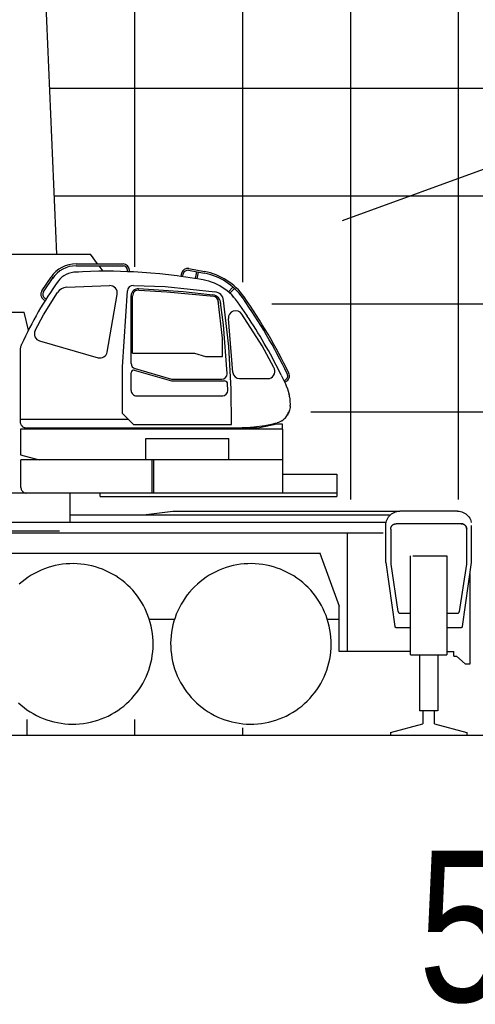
# Model space of a CAD drawing. Extents: x -390590 to 48051, y -92424 to 51651.
# Tile 14 of 37: x -212591 to -208368, y -80723 to -71595. Entities that reach past the tile are written whole.
import ezdxf

# ---------------------------------------------------------------- set-up
doc = ezdxf.new("R2010")
doc.units = 0
doc.layers.get('0').update_dxf_attribs({"linetype": 'CONTINUOUS'})

msp = doc.modelspace()

# ---------------------------------------------------------------- linework, layer by layer
at = {"color": 14, "linetype": 'Continuous'}
for p, q in [((-208522.596892, -76041.954127), (-208522.596892, -33495.440774)), ((-212273.019245, -73228.802241), (-123522.596892, -73228.802241)), ((-213522.596892, -78228.802241), (-123522.596892, -78228.802241))]:
    msp.add_line(p, q, dxfattribs=at)
at = {"color": 252, "linetype": 'Continuous'}
for p, q in [((-209522.596892, -76041.954127), (-209522.596892, -39691.96615)), ((-210522.596892, -74027.785414), (-210522.596892, -47216.885706)), ((-211522.596892, -73885.666503), (-211522.596892, -54756.198271)), ((-212314.92852, -72228.802241), (-123522.596892, -72228.802241)), ((-210255.151679, -74228.802241), (-123522.596892, -74228.802241)), ((-209892.322314, -75228.802241), (-123522.596892, -75228.802241))]:
    msp.add_line(p, q, dxfattribs=at)
at = {"color": 151, "linetype": 'Continuous'}
for p, q in [((-158451.139991, -54841.817105), (-209603.352652, -73459.69993)), ((-214913.742092, -73770.073753), (-211934.596917, -73770.073753)), ((-211868.455656, -73858.261985), (-211934.596917, -73770.073753)), ((-212068.646819, -73876.261985), (-211629.620489, -73876.261985)), ((-212067.810821, -73858.261985), (-211632.72188, -73858.261985)), ((-211816.609562, -73927.39002), (-211854.955638, -73876.261985)), ((-211721.202727, -73927.513694), (-211782.64987, -73927.136741)), ((-211591.67036, -73930.817333), (-211721.202727, -73927.513694)), ((-211535.938811, -73933.224876), (-211591.67036, -73930.817333)), ((-211591.648161, -73930.818292), (-211591.648161, -73917.262402)), ((-211573.651579, -73931.595725), (-211573.651579, -73917.332286)), ((-211025.766826, -73918.26189), (-210880.667926, -73945.334779)), ((-211022.801513, -73902.56596), (-210877.829512, -73929.615034)), ((-210961.986774, -73995.006971), (-210950.146341, -73932.371335)), ((-210946.231743, -73997.728566), (-210934.431118, -73935.303518)), ((-212384.644815, -74108.486613), (-212298.927648, -73980.418592)), ((-212369.760768, -74118.726308), (-212279.883657, -73983.567793)), ((-211095.318214, -73974.154412), (-211089.400421, -73942.849411)), ((-211079.418554, -73976.110164), (-211074.824111, -73951.805841)), ((-210891.594939, -74007.16677), (-210962.915423, -73994.846552)), ((-212368.636598, -74331.253936), (-212240.048534, -74124.167663)), ((-212156.143198, -74075.371935), (-211758.556026, -74060.107504)), ((-211637.64987, -74811.734988), (-211592.658087, -74109.251494)), ((-211535.805686, -74057.630102), (-211241.002857, -74069.420044)), ((-211489.740686, -74088.3936), (-211256.531217, -74101.032362)), ((-211485.277674, -74100.82058), (-211226.964874, -74116.664278)), ((-211256.531217, -74101.032362), (-211076.061191, -74115.837271)), ((-211241.002857, -74069.420044), (-210780.610507, -74117.144882)), ((-211226.964874, -74116.664278), (-210792.90511, -74159.081859)), ((-211076.061191, -74115.837271), (-210800.665452, -74146.114068)), ((-210655.682791, -74118.511539), (-210614.630512, -74074.039148)), ((-210642.639198, -74130.918656), (-210601.254255, -74086.086112)), ((-212368.255106, -74190.577356), (-212355.408763, -74199.120053)), ((-212358.323323, -74175.566681), (-212345.814017, -74183.885008)), ((-211779.303093, -74675.81509), (-211687.221644, -74141.564203)), ((-211557.64987, -74782.110568), (-211557.64987, -74152.722107)), ((-211544.64987, -74687.136741), (-211544.64987, -74156.662739)), ((-210710.64987, -74547.626044), (-210750.013057, -74201.303159)), ((-210652.826998, -74623.240316), (-210700.360468, -74197.778584)), ((-212857.89688, -74307.073875), (-212548.726952, -74307.073875)), ((-212509.825649, -74473.926627), (-212548.726952, -74307.073875)), ((-210703.225972, -74423.881003), (-210728.659569, -74217.194256)), ((-212447.044761, -74476.951013), (-212368.636598, -74331.253935)), ((-210614.430164, -74866.097031), (-210656.938888, -74366.516626)), ((-210343.314204, -74619.427426), (-210532.737104, -74324.287875)), ((-210668.00918, -74875.396641), (-210703.225972, -74423.881004)), ((-212406.502975, -74573.12935), (-211863.760588, -74728.750022)), ((-210710.64987, -74717.136741), (-210710.64987, -74547.626044)), ((-212582.64987, -75327.136802), (-212582.64987, -74650.079246)), ((-210630.131977, -75019.825961), (-210652.826998, -74623.240316)), ((-210233.893162, -74817.836302), (-210343.314204, -74619.427427)), ((-211544.64987, -74687.136741), (-210969.649791, -74687.136741)), ((-210969.649791, -74687.136741), (-210869.650356, -74717.136741)), ((-210869.650356, -74717.136741), (-210710.64987, -74717.136741)), ((-211637.64987, -75244.236864), (-211637.64987, -74811.734988)), ((-211529.360947, -74843.45549), (-211184.613251, -74942.176292)), ((-211521.683551, -74829.893883), (-211182.605146, -74927.524919)), ((-210165.948451, -74889.553156), (-210195.460883, -74831.334913)), ((-211557.64987, -75032.335744), (-211557.64987, -74868.363815)), ((-211184.613251, -74942.176292), (-210693.62552, -74942.176292)), ((-211182.605146, -74927.524919), (-210718.495604, -74927.381976)), ((-210554.555347, -74921.093528), (-210273.52668, -74921.093528)), ((-210142.094891, -74940.910433), (-210130.265349, -74935.354392)), ((-210661.615691, -75030.663108), (-210663.720101, -74971.044735)), ((-210626.507376, -75347.132591), (-210630.131977, -75019.825961)), ((-210135.342873, -74955.447688), (-210123.523124, -74949.70955)), ((-210109.019298, -75017.825383), (-210097.807513, -75058.943836)), ((-211514.915625, -75082.117332), (-210707.764743, -75082.117332)), ((-210097.807513, -75058.943836), (-210093.869109, -75076.964622)), ((-210082.772185, -75177.365012), (-210082.688791, -75167.274325)), ((-212582.64987, -75297.136802), (-211584.749968, -75297.136802)), ((-211534.754118, -75347.132591), (-211637.64987, -75244.236838)), ((-210152.496794, -75390.336814), (-212583.839079, -75390.336814)), ((-212583.839079, -75390.336814), (-212583.839079, -75626.03469)), ((-212522.442475, -75379.425559), (-210369.303772, -75379.425559)), ((-211534.754089, -75347.132591), (-210626.507376, -75347.132591)), ((-210206.439232, -75345.373802), (-210369.303772, -75379.425559)), ((-210153.839079, -75345.373802), (-210206.439232, -75345.373802)), ((-210159.867644, -75313.168968), (-210169.252409, -75318.608421)), ((-210153.839079, -75390.336814), (-210153.839079, -75345.373802)), ((-210152.496794, -75982.320915), (-210152.496794, -75390.336814)), ((-211421.996794, -75676.073875), (-211421.996794, -75476.336814)), ((-211421.996794, -75476.336814), (-210653.839079, -75476.336814)), ((-210653.839079, -75676.073875), (-210653.839079, -75476.336814)), ((-212582.520046, -75629.689158), (-212408.875053, -75676.073875)), ((-210152.496794, -75676.073875), (-212579.296843, -75676.073875)), ((-212579.296843, -75931.473869), (-212579.296843, -75676.073875)), ((-211361.596892, -75982.320915), (-211361.596892, -75676.073875)), ((-211348.396696, -75982.320915), (-211348.396696, -75676.073875)), ((-210152.496794, -75808.17385), (-209652.596892, -75808.17385)), ((-209652.596892, -75808.17385), (-209652.596892, -76016.67385)), ((-219839.596892, -75982.320915), (-209652.596892, -75982.320915)), ((-212123.986418, -76254.67385), (-212123.986418, -75983.073875)), ((-211845.794584, -76016.67385), (-211845.794584, -75982.320915)), ((-211845.794584, -76016.67385), (-209652.596892, -76016.67385)), ((-212123.986418, -76186.073852), (-209164.588142, -76186.073852)), ((-211444.206237, -76186.073852), (-211171.902179, -76151.67385)), ((-211171.902179, -76151.67385), (-209084.023259, -76151.67385)), ((-208532.596892, -76151.67385), (-209067.596892, -76151.67385)), ((-218053.902286, -76254.67385), (-209194.756071, -76254.67385)), ((-209197.596892, -76627.973838), (-209197.596892, -76281.67385)), ((-208498.096892, -76267.67385), (-209102.096892, -76267.67385)), ((-208402.596892, -76627.973838), (-208402.596892, -76283.582877)), ((-218052.596892, -76351.67385), (-209220.596892, -76351.67385)), ((-215221.596892, -76335.088065), (-212221.596892, -76335.088065)), ((-209551.596892, -77451.67385), (-209551.596892, -76351.67385)), ((-209152.096892, -76317.67385), (-209152.096892, -76642.67385)), ((-208448.096892, -76642.67385), (-208448.096892, -76317.67385)), ((-212766.152553, -76539.67385), (-209802.160124, -76539.67385)), ((-209808.572484, -76539.67385), (-209629.384245, -77031.989089)), ((-208969.084685, -77484.67385), (-208969.084685, -76566.67385)), ((-208948.408415, -76566.67385), (-208631.109099, -76566.67385)), ((-208631.109099, -76566.67385), (-208631.109099, -77484.67385)), ((-209197.596892, -76627.973838), (-209113.813689, -77220.074912)), ((-209152.096892, -76642.67385), (-209084.705778, -77080.714988)), ((-208515.488005, -77080.714988), (-208448.096892, -76642.67385)), ((-208486.380095, -77220.074912), (-208402.596892, -76627.973838)), ((-208417.096892, -77565.67385), (-208417.096892, -76730.446234)), ((-209629.384245, -77451.67385), (-209629.384245, -77031.989089)), ((-209064.938689, -77097.67385), (-208969.084685, -77097.67385)), ((-208631.109099, -77097.67385), (-208535.255095, -77097.67385)), ((-211388.451838, -77151.67385), (-211154.957902, -77151.67385)), ((-209738.451838, -77151.67385), (-209629.384245, -77151.67385)), ((-209103.912321, -77228.67385), (-208969.084685, -77228.67385)), ((-208631.109099, -77228.67385), (-208496.281462, -77228.67385)), ((-208969.084685, -77451.67385), (-209629.384245, -77451.67385)), ((-208969.084685, -77484.67385), (-208631.109099, -77484.67385)), ((-208885.08615, -77484.673606), (-208885.08615, -78003.606074)), ((-208715.107634, -77484.673728), (-208715.107634, -78003.606074)), ((-208631.109099, -77451.67385), (-208567.096892, -77451.67385)), ((-208567.096892, -77495.67385), (-208567.096892, -77451.67385)), ((-208567.096892, -77495.67385), (-208542.430178, -77495.67385)), ((-208542.430178, -77495.67385), (-208460.763562, -77565.67385)), ((-208460.763562, -77565.67385), (-208417.096892, -77565.67385)), ((-208718.535368, -78003.606074), (-208885.08615, -78003.606074)), ((-208855.086638, -78003.606074), (-208855.086638, -78123.831391)), ((-208747.321501, -78123.285211), (-208747.321501, -78003.606074)), ((-209154.096892, -78202.772164), (-208855.086638, -78123.831391)), ((-208747.321501, -78123.285211), (-208446.096892, -78202.919834)), ((-209154.096892, -78202.772164), (-209154.096892, -78228.802241)), ((-209154.096892, -78228.802241), (-208446.096892, -78228.802241)), ((-208446.096892, -78202.919834), (-208446.096892, -78228.802241))]:
    msp.add_line(p, q, dxfattribs=at)
at = {"color": 161, "linetype": 'Continuous'}
msp.add_line((-212381.459244, -70641.308238), (-212250.334948, -73770.073753), dxfattribs=at)
at = {"color": 251, "linetype": 'Continuous'}
for p, q in [((-212522.596892, -78228.802241), (-212522.596892, -78081.278171)), ((-211522.596892, -78228.802241), (-211522.596892, -78081.278171)), ((-210522.596892, -78228.802241), (-210522.596892, -78158.974008))]:
    msp.add_line(p, q, dxfattribs=at)
at = {"color": 151, "linetype": 'Continuous'}
for points in [[(-211782.653833, -73927.136717), (-211857.864714, -73927.697776), (-211933.172209, -73929.393333), (-212008.545378, -73932.227805), (-212046.248015, -73934.073264), (-212084.038054, -73936.209251)], [(-211097.567333, -73974.446255), (-211131.993864, -73969.643089), (-211212.524626, -73959.737327), (-211293.21115, -73951.139671), (-211374.026579, -73943.853538), (-211454.945036, -73937.880637), (-211535.938689, -73933.222434)], [(-210962.915403, -73994.846438), (-210971.50363, -73993.362815), (-211051.644743, -73980.85305), (-211097.567314, -73974.446124)], [(-210646.247404, -74127.486516), (-210667.439909, -74109.45803), (-210689.664763, -74092.59304), (-210712.825896, -74076.973411), (-210736.819304, -74062.67385), (-210761.53488, -74049.756858), (-210786.848601, -74038.271995), (-210812.636443, -74028.255637), (-210838.773894, -74019.72927), (-210865.135222, -74012.701438), (-210891.594939, -74007.16677)], [(-210606.798552, -74167.224265), (-210607.306364, -74166.621848), (-210626.183318, -74146.571555), (-210646.247404, -74127.486516)], [(-210573.386931, -74209.164573), (-210581.523161, -74198.063499), (-210589.962859, -74187.189719), (-210598.699431, -74176.551048), (-210607.726775, -74166.155784), (-210617.038298, -74156.011741), (-210626.626921, -74146.126487), (-210626.335173, -74146.427268)], [(-210480.45529, -74344.381858), (-210486.605437, -74335.082542), (-210507.955046, -74303.331565), (-210529.536345, -74271.760276), (-210551.347624, -74240.370628), (-210573.386931, -74209.164573)], [(-210195.460883, -74831.334913), (-210213.119597, -74797.15261), (-210231.024626, -74763.138938), (-210249.187468, -74729.269065), (-210267.606657, -74695.546287), (-210286.280486, -74661.973411), (-210305.206755, -74628.553367), (-210324.384001, -74595.288841), (-210343.810271, -74562.182395), (-210363.483366, -74529.237083), (-210383.401823, -74496.4551), (-210403.563689, -74463.839134), (-210423.966765, -74431.391624), (-210444.609343, -74399.114768), (-210465.48947, -74367.010886), (-210481.338103, -74343.047141)], [(-212582.64987, -74650.079246), (-212582.509795, -74644.784934), (-212582.088652, -74639.494529), (-212581.387053, -74634.230979), (-212580.406584, -74629.009422), (-212579.14926, -74623.843772), (-212577.619109, -74618.751975), (-212575.267241, -74612.360008), (-212572.491728, -74606.154563)], [(-210165.948451, -74889.553156), (-210128.15573, -74970.921775), (-210124.264861, -74979.752464), (-210120.548064, -74988.651267), (-210109.019298, -75017.825383)], [(-210096.08737, -75066.626365), (-210093.869109, -75076.964622), (-210092.067839, -75086.266136), (-210090.494353, -75095.293235), (-210090.45529, -75095.55593)], [(-210090.45503, -75095.555891), (-210088.228484, -75110.490501), (-210086.584929, -75124.274192), (-210082.688791, -75167.274325)], [(-210085.871306, -75201.101341), (-210089.228972, -75213.400047), (-210093.004607, -75223.999412), (-210097.255095, -75233.999595), (-210101.682585, -75243.148338), (-210106.333464, -75251.834373), (-210111.339323, -75260.385825), (-210116.560759, -75268.562949), (-210122.578093, -75277.125327)], [(-210082.772185, -75177.365012), (-210083.793181, -75189.608054), (-210085.871306, -75201.101341)], [(-210159.867644, -75313.168968), (-210151.725798, -75307.421409), (-210144.427458, -75301.367698), (-210135.931853, -75293.117881), (-210128.707243, -75284.959739), (-210122.578093, -75277.125327)], [(-210122.578093, -75277.125327), (-210116.560759, -75268.562949), (-210111.339323, -75260.385825), (-210106.333464, -75251.834373), (-210101.682585, -75243.148338), (-210097.255095, -75233.999595), (-210095.055144, -75228.82357)], [(-212557.344008, -75371.102188), (-212565.590666, -75364.752036), (-212570.020232, -75360.355125), (-212573.834685, -75355.488365), (-212576.262114, -75351.590293), (-212578.292326, -75347.551658), (-212580.767851, -75340.725852), (-212582.196379, -75333.855613), (-212582.64987, -75327.136802)], [(-212557.344008, -75371.102188), (-212549.144743, -75374.337669), (-212543.564665, -75375.93093), (-212522.442475, -75379.425559)], [(-210654.322202, -75379.425559), (-210528.318571, -75376.107261), (-210492.266814, -75374.260459), (-210456.146452, -75371.589134), (-210420.150847, -75368.142906), (-210320.263974, -75356.388134)], [(-210320.263974, -75356.388134), (-210258.287321, -75343.929954), (-210240.407683, -75340.122703), (-210222.603484, -75336.118552), (-210204.879607, -75331.919761)], [(-210169.252409, -75318.608421), (-210175.048552, -75321.454124), (-210180.91403, -75324.046653), (-210192.812956, -75328.477317), (-210204.880827, -75331.915122)], [(-212583.839079, -75626.03469), (-212583.802214, -75626.597068), (-212582.520046, -75629.689158)], [(-212579.296843, -75931.473869), (-212579.221281, -75934.354179), (-212578.598967, -75940.204704), (-212577.380095, -75945.851188), (-212575.624846, -75951.188773), (-212572.689299, -75957.499809), (-212569.140471, -75963.099632), (-212564.424651, -75968.68798), (-212559.23654, -75973.303428), (-212553.709807, -75976.982444), (-212546.898528, -75980.172172), (-212539.878264, -75982.177635), (-212532.749358, -75983.036063), (-212530.896819, -75983.073875)], [(-209197.596892, -76281.67385), (-209196.884978, -76268.085105), (-209194.756071, -76254.645286), (-209191.234587, -76241.501609), (-209186.357634, -76228.798118), (-209180.1799, -76216.67385), (-209172.768767, -76205.261741), (-209164.20529, -76194.686912), (-209154.584196, -76185.064964), (-209144.009001, -76176.501609), (-209132.596892, -76169.090598), (-209120.472868, -76162.912986), (-209107.768767, -76158.036521), (-209094.625212, -76154.514671), (-209081.185759, -76152.386009), (-209067.596892, -76151.67385)], [(-208532.596892, -76151.67385), (-208519.008025, -76152.386009), (-208505.568571, -76154.514671), (-208492.425017, -76158.036521), (-208479.720915, -76162.912986), (-208467.596892, -76169.090598), (-208456.184782, -76176.501609), (-208445.609587, -76185.064964), (-208435.988493, -76194.686912), (-208427.425017, -76205.261741), (-208420.013884, -76216.67385), (-208413.83615, -76228.798118), (-208408.959196, -76241.501609), (-208405.437712, -76254.645286), (-208405.073454, -76256.945522)], [(-209152.096892, -76317.67385), (-209152.018278, -76314.870323), (-209151.782439, -76312.075614), (-209151.390349, -76309.298545), (-209150.843474, -76306.547813), (-209150.14279, -76303.832084), (-209149.291228, -76301.159904), (-209148.290739, -76298.539665), (-209147.145232, -76295.979667), (-209145.858122, -76293.487907), (-209144.433318, -76291.072257), (-209142.874724, -76288.740287), (-209141.188689, -76286.499351), (-209139.379118, -76284.356529), (-209137.452361, -76282.318504), (-209135.414275, -76280.391746), (-209133.271208, -76278.582267), (-209131.030486, -76276.895805), (-209128.698454, -76275.337638), (-209126.282927, -76273.912681), (-209123.791228, -76272.625419), (-209121.231169, -76271.479881), (-209118.611052, -76270.479698), (-209115.938689, -76269.627982), (-209113.222868, -76268.927451), (-209110.47238, -76268.380302), (-209107.695036, -76267.988242), (-209104.900603, -76267.752525), (-209102.096892, -76267.67385)], [(-208498.096892, -76267.67385), (-208495.293181, -76267.752525), (-208492.498747, -76267.988242), (-208489.721403, -76268.380302), (-208486.970915, -76268.927451), (-208484.255095, -76269.627982), (-208481.582732, -76270.479698), (-208478.962614, -76271.479881), (-208476.402556, -76272.625419), (-208473.910857, -76273.912681), (-208471.495329, -76275.337638), (-208469.163298, -76276.895805), (-208466.922575, -76278.582267), (-208464.779509, -76280.391746), (-208462.741423, -76282.318504), (-208460.814665, -76284.356529), (-208459.005095, -76286.499351), (-208457.31906, -76288.740287), (-208455.760466, -76291.072257), (-208454.335661, -76293.487907), (-208453.048552, -76295.979667), (-208451.903044, -76298.539665), (-208450.902556, -76301.159904), (-208450.050993, -76303.832084), (-208449.35031, -76306.547813), (-208448.803435, -76309.298545), (-208448.411345, -76312.075614), (-208448.175505, -76314.870323), (-208448.096892, -76317.67385)], [(-208448.096892, -76317.67385), (-208448.175505, -76314.870323), (-208448.411345, -76312.075614), (-208448.803435, -76309.298545), (-208449.35031, -76306.547813), (-208450.050993, -76303.832084), (-208450.902556, -76301.159904), (-208451.903044, -76298.539665), (-208453.048552, -76295.979667), (-208454.335661, -76293.487907), (-208455.760466, -76291.072257), (-208457.31906, -76288.740287), (-208459.005095, -76286.499351), (-208460.814665, -76284.356529), (-208462.741423, -76282.318504), (-208464.779509, -76280.391746), (-208466.922575, -76278.582267), (-208469.163298, -76276.895805), (-208471.495329, -76275.337638), (-208473.910857, -76273.912681), (-208476.402556, -76272.625419), (-208478.962614, -76271.479881), (-208481.582732, -76270.479698), (-208484.255095, -76269.627982), (-208486.970915, -76268.927451), (-208489.721403, -76268.380302), (-208492.498747, -76267.988242), (-208495.293181, -76267.752525), (-208498.096892, -76267.67385)], [(-211444.675505, -77024.981223), (-211461.845427, -76995.207664), (-211480.37216, -76966.258811), (-211500.216032, -76938.196555), (-211521.334807, -76911.080589), (-211543.683318, -76884.969016), (-211567.213835, -76859.91732), (-211591.876311, -76835.979148), (-211617.61801, -76813.205467), (-211644.384001, -76791.644981), (-211672.117155, -76771.343589), (-211700.758269, -76752.344688), (-211730.246306, -76734.688865), (-211760.518278, -76718.413657), (-211791.509734, -76703.553916), (-211823.154143, -76690.141319), (-211855.384367, -76678.20449), (-211888.131438, -76667.768943), (-211921.325652, -76658.856834), (-211954.895842, -76651.487266), (-211988.77072, -76645.675987), (-212022.877653, -76641.435325), (-212057.144255, -76638.774436), (-212091.497038, -76637.698875), (-212125.862883, -76638.21096), (-212160.168425, -76640.309715), (-212194.340422, -76643.990501), (-212228.305998, -76649.245628), (-212261.992522, -76656.063743), (-212295.328337, -76664.43032), (-212328.242155, -76674.327537), (-212360.663786, -76685.734336), (-212392.523894, -76698.626243), (-212423.754729, -76712.975791), (-212454.289519, -76728.752403), (-212484.063078, -76745.922386), (-212513.011931, -76764.449119), (-212541.074187, -76784.292991), (-212568.190153, -76805.411765), (-212594.301726, -76827.760276)], [(-209794.675505, -77024.981223), (-209811.845427, -76995.207664), (-209830.372282, -76966.258811), (-209850.216032, -76938.196555), (-209871.334685, -76911.080589), (-209893.683318, -76884.969016), (-209917.213835, -76859.91732), (-209941.876433, -76835.979148), (-209967.617888, -76813.205467), (-209994.384001, -76791.644981), (-210022.117155, -76771.343589), (-210050.758269, -76752.344688), (-210080.246306, -76734.688865), (-210110.518278, -76718.413657), (-210141.509734, -76703.553916), (-210173.154265, -76690.141319), (-210205.384489, -76678.20449), (-210238.13156, -76667.768943), (-210271.325652, -76658.856834), (-210304.895964, -76651.487266), (-210338.77072, -76645.675987), (-210372.877653, -76641.435325), (-210407.144255, -76638.774436), (-210441.497038, -76637.698875), (-210475.863005, -76638.21096), (-210510.168425, -76640.309715), (-210544.3403, -76643.990501), (-210578.305876, -76649.245628), (-210611.992644, -76656.063743), (-210645.328337, -76664.43032), (-210678.242155, -76674.327537), (-210710.663786, -76685.734336), (-210742.523894, -76698.626243), (-210773.754607, -76712.975791), (-210804.289519, -76728.752403), (-210834.062956, -76745.922386), (-210863.011931, -76764.449119), (-210891.074187, -76784.292991), (-210918.190153, -76805.411765), (-210944.301726, -76827.760276), (-210969.353484, -76851.290855), (-210993.291716, -76875.953269), (-211016.065153, -76901.694969), (-211037.6257, -76928.46096), (-211057.927214, -76956.194114), (-211076.925993, -76984.835288), (-211094.581755, -77014.323325), (-211110.857146, -77044.595298), (-211125.716765, -77075.586631), (-211139.129362, -77107.231101), (-211151.06613, -77139.461326), (-211161.501677, -77172.208457), (-211170.413786, -77205.402549), (-211177.783415, -77238.972801), (-211183.594694, -77272.847678), (-211187.835417, -77306.954612), (-211190.496306, -77341.221214), (-211191.571989, -77375.573997), (-211191.059782, -77409.939842), (-211188.96115, -77444.245384), (-211185.280241, -77478.417381), (-211180.025114, -77512.382957), (-211173.206999, -77546.06948), (-211164.840544, -77579.405296), (-211154.943083, -77612.319114), (-211143.536345, -77644.740745), (-211130.644499, -77676.600852), (-211116.29489, -77707.831687), (-211100.518278, -77738.366477)], [(-212603.317473, -77927.368552), (-212577.575774, -77950.142234), (-212550.809782, -77971.702659), (-212523.076628, -77992.004173), (-212494.435515, -78011.002952), (-212464.947478, -78028.658836), (-212434.675505, -78044.934104), (-212403.68405, -78059.793723), (-212372.039641, -78073.206321), (-212339.809416, -78085.143211), (-212307.062346, -78095.578758), (-212273.868132, -78104.490867), (-212240.297942, -78111.860374), (-212206.423064, -78117.671653), (-212172.31613, -78121.912376), (-212138.049528, -78124.573264), (-212103.696745, -78125.648826), (-212069.330901, -78125.136741), (-212035.025359, -78123.037986), (-212000.853361, -78119.3572), (-211966.887785, -78114.102073), (-211933.201262, -78107.283958), (-211899.865446, -78098.917381), (-211866.951628, -78089.020164), (-211834.529997, -78077.613303), (-211802.66989, -78064.721458), (-211771.439055, -78050.371848), (-211740.904265, -78034.595237), (-211711.130705, -78017.425315), (-211682.181853, -77998.898582), (-211654.119597, -77979.05471), (-211627.00363, -77957.935935), (-211600.892058, -77935.587425), (-211575.8403, -77912.056907), (-211551.90219, -77887.394431), (-211529.128508, -77861.652732), (-211507.568083, -77834.886741), (-211487.266569, -77807.153587), (-211468.26779, -77778.512473), (-211450.612028, -77749.024436), (-211434.336638, -77718.752464), (-211419.477019, -77687.761009), (-211406.064421, -77656.116599), (-211394.127653, -77623.886375), (-211383.692107, -77591.139304), (-211374.779997, -77557.945091), (-211367.410368, -77524.3749), (-211361.599089, -77490.500022), (-211357.358366, -77456.393089), (-211354.697478, -77422.126487), (-211353.621794, -77387.773704), (-211354.134001, -77353.407859), (-211356.232634, -77319.102317), (-211359.913542, -77284.93032), (-211365.168669, -77250.964744), (-211371.986784, -77217.27822), (-211380.353239, -77183.942405), (-211390.2507, -77151.028587), (-211401.657439, -77118.607017), (-211414.549284, -77086.746848), (-211428.898894, -77055.516013), (-211444.675505, -77024.981223)], [(-211100.518278, -77738.366477), (-211083.348357, -77768.140037), (-211064.821501, -77797.088889), (-211044.977751, -77825.151145), (-211023.859099, -77852.267112), (-211001.510466, -77878.378684), (-210977.979948, -77903.430442), (-210953.317351, -77927.368552), (-210927.575896, -77950.142234), (-210900.809782, -77971.702659), (-210873.076628, -77992.004173), (-210844.435515, -78011.002952), (-210814.947478, -78028.658836), (-210784.675505, -78044.934104), (-210753.68405, -78059.793723), (-210722.039519, -78073.206321), (-210689.809294, -78085.143211), (-210657.062224, -78095.578758), (-210623.868132, -78104.490867), (-210590.297819, -78111.860374), (-210556.423064, -78117.671653), (-210522.31613, -78121.912376), (-210488.049528, -78124.573264), (-210453.696745, -78125.648826), (-210419.330778, -78125.136741), (-210385.025359, -78123.037986), (-210350.853484, -78119.3572), (-210316.887907, -78114.102073), (-210283.20114, -78107.283958), (-210249.865446, -78098.917381), (-210216.951628, -78089.020164), (-210184.529997, -78077.613303), (-210152.66989, -78064.721458), (-210121.439177, -78050.371848), (-210090.904265, -78034.595237), (-210061.130827, -78017.425315), (-210032.181853, -77998.898582), (-210004.119597, -77979.05471), (-209977.00363, -77957.935935), (-209950.892058, -77935.587425), (-209925.8403, -77912.056907), (-209901.902068, -77887.394431), (-209879.12863, -77861.652732), (-209857.568083, -77834.886741), (-209837.266569, -77807.153587), (-209818.26779, -77778.512473), (-209800.612028, -77749.024436), (-209784.336638, -77718.752464), (-209769.477019, -77687.761009), (-209756.064421, -77656.116599), (-209744.127653, -77623.886375), (-209733.692107, -77591.139304), (-209724.779997, -77557.945091), (-209717.410368, -77524.3749), (-209711.599089, -77490.500022), (-209707.358366, -77456.393089), (-209704.697478, -77422.126487), (-209703.621794, -77387.773704), (-209704.134001, -77353.407859), (-209706.232634, -77319.102317), (-209709.913542, -77284.93032), (-209715.168669, -77250.964744), (-209721.986784, -77217.27822), (-209730.353239, -77183.942405), (-209740.2507, -77151.028587), (-209751.657439, -77118.607017), (-209764.549284, -77086.746848), (-209778.898894, -77055.516013), (-209794.675505, -77024.981223)], [(-209084.705778, -77080.714988), (-209084.359099, -77082.452842), (-209083.860075, -77084.153159), (-209083.212126, -77085.802635), (-209082.420622, -77087.388206), (-209081.4924, -77088.897605), (-209080.433806, -77090.31887), (-209079.25363, -77091.64083), (-209077.96115, -77092.853172), (-209076.566618, -77093.946311), (-209075.08029, -77094.911704), (-209073.514861, -77095.741782), (-209071.88156, -77096.429954), (-209070.19406, -77096.970969), (-209068.465544, -77097.360435), (-209066.708708, -77097.595359), (-209064.938689, -77097.67385)], [(-208535.255095, -77097.67385), (-208533.485075, -77097.595359), (-208531.728239, -77097.360435), (-208529.999724, -77096.970969), (-208528.312224, -77096.429954), (-208526.678923, -77095.741782), (-208525.113493, -77094.911704), (-208523.627165, -77093.946311), (-208522.232634, -77092.853172), (-208520.940153, -77091.64083), (-208519.759978, -77090.31887), (-208518.701384, -77088.897605), (-208517.773161, -77087.388206), (-208516.981657, -77085.802635), (-208516.333708, -77084.153159), (-208515.834685, -77082.452842), (-208515.488005, -77080.714988)], [(-209113.813689, -77220.074912), (-209112.697478, -77223.451682), (-209110.468962, -77226.224021), (-209107.412321, -77228.041404), (-209103.912321, -77228.67385)], [(-208496.281462, -77228.67385), (-208492.781462, -77228.041404), (-208489.724821, -77226.224021), (-208487.496306, -77223.451682), (-208486.380095, -77220.074912)]]:
    msp.add_lwpolyline(points, dxfattribs=at)
for centre, radius, start, end in [((-212067.810821, -74137.950667), 279.688682, 90, 146.205222), ((-212068.646819, -74137.264554), 261.002569, 90, 146.377064), ((-212071.75189, -74136.269876), 200.435151, 87.911009, 144.216612), ((-211632.72188, -73917.332286), 59.070301, 0, 90), ((-211632.648578, -73917.262402), 41.000417, 0, 90), ((-211033.457103, -73959.675577), 58.09518, 79.4312, 169.295313), ((-211033.48366, -73959.620762), 42.072626, 79.431146, 169.295235), ((-210983.402831, -74497.073292), 577.195392, 35.069521, 79.440594), ((-209534.926638, -75964.768071), 3327.556512, 144.216612, 155.902437), ((-210983.353122, -74496.89716), 561.039447, 35.057905, 79.458505), ((-212335.527084, -74141.361587), 59.104276, 146.205222, 236.376469), ((-212335.621948, -74141.42779), 40.99776, 146.377064, 236.377243), ((-212152.174935, -74178.731859), 103.436072, 92.198658, 148.162217), ((-211755.883033, -74129.729987), 69.673776, 350.220798, 92.198658), ((-211537.593848, -74112.778179), 55.17706, 88.14285, 176.335397), ((-211493.226962, -74152.722107), 64.422908, 86.897896, 180), ((-211488.70277, -74156.662739), 55.9471, 86.490142, 180), ((-210791.182064, -74207.925361), 91.386648, 6.374769, 84.081787), ((-210806.776406, -74216.070903), 58.067979, 0, 84.418612), ((-210809.574608, -74227.151161), 81.525355, 0, 83.726141), ((-214661.492055, -77078.76993), 5054.898622, 25.79951, 35.065948), ((-214691.226838, -77096.315727), 5105.306401, 25.829019, 35.035358), ((-210589.607016, -74360.787434), 67.575178, 32.692669, 184.863517), ((-212388.031811, -74508.70935), 67.015821, 151.712693, 254.002333), ((-211845.244049, -74664.449758), 66.913231, 254.010802, 350.220798), ((-211507.925274, -74782.110568), 49.724596, 180, 253.937273), ((-211532.766473, -74868.363815), 24.883397, 74.020582, 180), ((-210296.969967, -74852.622698), 72.033163, 288.09443, 28.876414), ((-210718.511165, -74876.85883), 50.523148, 270.017647, 0), ((-210693.62552, -74972.100336), 29.924044, 0, 90), ((-210554.555347, -74861.002351), 60.091177, 184.863517, 270), ((-210148.025673, -74897.373241), 41.928414, 295.061208, 25.794873), ((-210147.944289, -74897.292126), 57.819787, 294.980687, 26.776648), ((-211507.75808, -75032.22542), 49.891912, 179.999921, 270), ((-210711.650913, -75032.063839), 50.053493, 270, 0)]:
    msp.add_arc(centre, radius, start, end, dxfattribs=at)

# ---------------------------------------------------------------- texts
at = {"color": 7, "linetype": 'Continuous', "insert": (-208895.683161, -79298.485084), "char_height": 1400, "attachment_point": 1}
msp.add_mtext('\\W0.799680;\\A1;5', dxfattribs=at)

doc.saveas('drawing.dxf')
